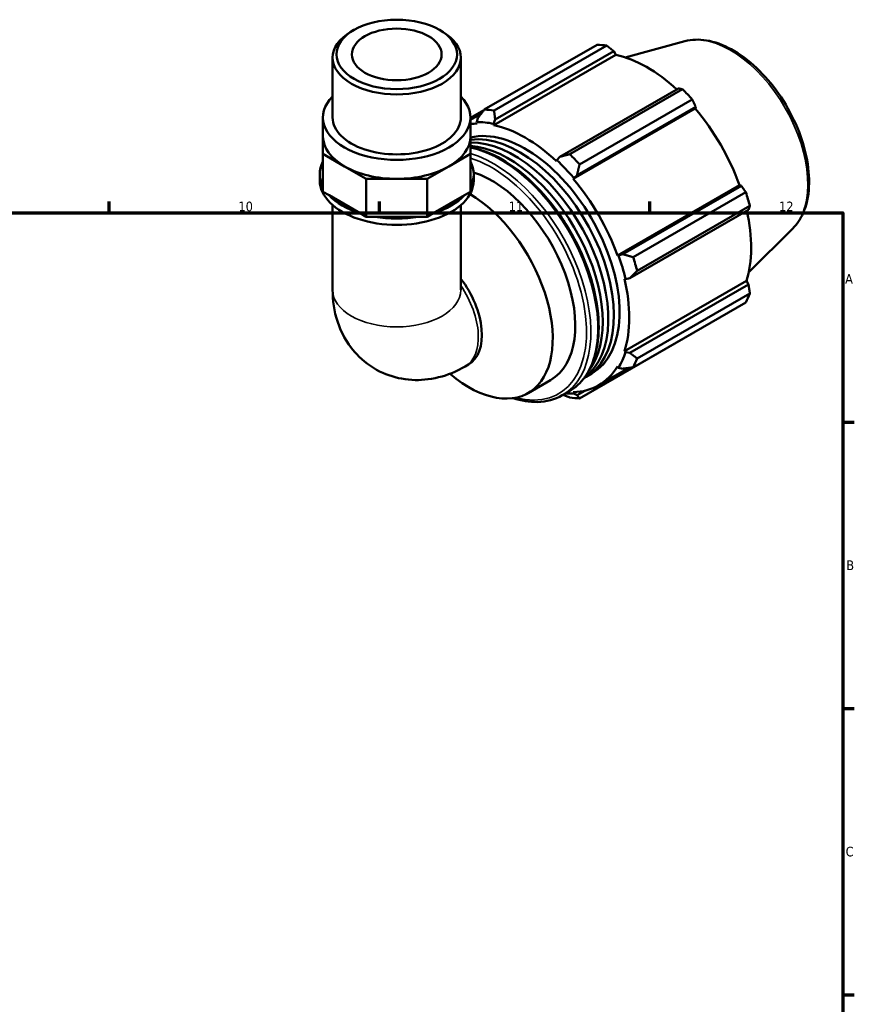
# Model space of a CAD drawing. Header units: millimetres. Extents: x 0 to 931, y 0 to 920.
# Tile 6 of 6: x 608 to 824, y 369 to 624. Entities that reach past the tile are written whole.
import ezdxf

# ---------------------------------------------------------------- set-up
doc = ezdxf.new("R2010")
doc.units = ezdxf.units.MM
for name, color, linetype, lineweight in [('Border (ISO)', 7, 'Continuous', 70), ('Visible (ISO)', 7, 'Continuous', 50), ('Visible Narrow (ISO)', 7, 'Continuous', 35)]:
    doc.layers.add(name, color=color, linetype=linetype, lineweight=lineweight)
doc.styles.add('Note Text (ISO)', font='tahoma.ttf')

# ---------------------------------------------------------------- blocks, each defined once
blk = doc.blocks.new('Borders Default Border')
at = {"layer": 'Border (ISO)'}
for p, q in [((630.75, 574), (630.75, 576.9)), ((700.83, 574), (700.83, 576.9)), ((770.92, 574), (770.92, 576.9)), ((821, 519.75), (823.9, 519.75)), ((821, 445.5), (823.9, 445.5)), ((821, 371.25), (823.9, 371.25))]:
    blk.add_line(p, q, dxfattribs=at)
at = {"layer": 'Border (ISO)', "flags": 128}
blk.add_lwpolyline([(20, 20), (20, 574), (821, 574), (821, 20), (20, 20)], dxfattribs=at)
at = {"layer": 'Border (ISO)', "color": 232, "true_color": 0xca0064, "char_height": 2.5, "attachment_point": 7, "style": 'Note Text (ISO)'}
for s, insert in [('10', (664.29, 574.35)), ('11', (734.37, 574.4)), ('12', (804.46, 574.4)), ('A', (821.59, 555.62)), ('B', (821.89, 481.37)), ('C', (821.73, 407.08))]:
    blk.add_mtext(s, dxfattribs=dict(at, insert=insert))

msp = doc.modelspace()

# ---------------------------------------------------------------- linework, layer by layer
at = {"layer": 'Visible (ISO)'}
for p, q in [((694.241, 621.406), (693.533, 620.995)), ((716.426, 621.406), (717.134, 620.995)), ((780.052, 618.477), (764.569, 614.278)), ((728.044, 600.75), (757.274, 617.582)), ((759.805, 617.336), (730.575, 600.504)), ((730.863, 598.153), (761.629, 615.87)), ((761.629, 615.87), (762.173, 614.923)), ((688.709, 598.716), (688.709, 614.252)), ((721.958, 598.716), (721.958, 614.252)), ((730.544, 596.709), (762.173, 614.923)), ((778.367, 606.231), (747.601, 588.514)), ((750.208, 589.198), (779.438, 606.03)), ((781.969, 603.361), (752.739, 586.528)), ((727.957, 600.638), (724.451, 598.619)), ((751.102, 582.792), (782.73, 601.005)), ((752.083, 583.786), (782.849, 601.503)), ((782.849, 601.503), (782.73, 601.005)), ((686.215, 593.811), (686.215, 598.716)), ((724.451, 598.133), (727.282, 599.763)), ((724.451, 593.811), (724.451, 598.716)), ((726.381, 598.587), (726.069, 597.505)), ((726.069, 597.505), (726.202, 597.13)), ((730.457, 597.079), (730.863, 598.153)), ((730.544, 596.709), (730.457, 597.079)), ((686.215, 593.811), (686.215, 589.251)), ((724.451, 589.251), (724.451, 593.811)), ((686.215, 589.251), (691.815, 586.026)), ((686.215, 579.44), (686.215, 589.251)), ((718.852, 586.026), (724.451, 589.251)), ((724.451, 579.44), (724.451, 589.251)), ((746.847, 587.641), (746.76, 587.371)), ((747.601, 588.514), (746.847, 587.641)), ((691.815, 586.026), (697.414, 582.801)), ((713.252, 582.801), (718.852, 586.026)), ((685.384, 582.365), (685.384, 584)), ((697.414, 582.801), (705.333, 582.801)), ((697.414, 572.991), (697.414, 582.801)), ((705.333, 582.801), (713.252, 582.801)), ((713.252, 572.991), (713.252, 582.801)), ((725.283, 582.365), (725.283, 584)), ((751.102, 582.792), (751.236, 583.012)), ((751.236, 583.012), (752.083, 583.786)), ((762.568, 562.932), (794.196, 581.146)), ((794.685, 581.003), (763.919, 563.286)), ((794.196, 581.146), (794.685, 581.003)), ((687.785, 578.536), (686.215, 579.44)), ((695.844, 573.895), (687.785, 578.536)), ((722.881, 578.536), (714.822, 573.895)), ((724.451, 579.44), (722.881, 578.536)), ((766.622, 562.483), (795.852, 579.315)), ((688.709, 576.015), (688.709, 553.996)), ((721.958, 576.015), (721.958, 553.996)), ((765.775, 557.035), (796.542, 574.752)), ((796.9, 575.785), (767.67, 558.953)), ((697.414, 572.991), (695.844, 573.895)), ((699.635, 572.991), (697.414, 572.991)), ((711.032, 572.991), (699.635, 572.991)), ((713.252, 572.991), (711.032, 572.991)), ((714.822, 573.895), (713.252, 572.991)), ((808.012, 569.925), (796.609, 558.642)), ((762.825, 562.939), (762.568, 562.932)), ((763.919, 563.286), (762.825, 562.939)), ((764.366, 556.876), (764.643, 556.818)), ((764.643, 556.818), (765.775, 557.035)), ((764.366, 538.128), (795.995, 556.342)), ((796.542, 555.399), (765.775, 537.682)), ((795.995, 556.342), (796.542, 555.399)), ((767.67, 536.253), (796.9, 553.085)), ((795.852, 550.763), (766.622, 533.93)), ((752.739, 525.874), (781.969, 542.706)), ((764.643, 537.868), (764.366, 538.128)), ((765.775, 537.682), (764.643, 537.868)), ((723.034, 534.132), (723.954, 534.662)), ((757.68, 529.267), (765.518, 533.78)), ((762.568, 534.144), (762.825, 533.841)), ((762.825, 533.841), (763.919, 533.569)), ((719.099, 532.256), (719.254, 532.126)), ((754.457, 531.485), (755.919, 532.326)), ((739.384, 527.247), (745.229, 530.613)), ((748.25, 526.675), (750.041, 527.707)), ((751.236, 527.115), (751.102, 527.49)), ((752.083, 526.701), (751.236, 527.115)), ((754.109, 527.867), (752.083, 526.701))]:
    msp.add_line(p, q, dxfattribs=at)
for major_axis in [(15.627, 0), (11.637, 0)]:
    msp.add_ellipse((705.333, 615.067), major_axis=major_axis, ratio=0.5758617, dxfattribs=at)
for centre, major_axis, ratio, start_param, end_param in [((705.333, 614.252), (-16.625, 0), 0.5758617, 5.5016397, 10.2063236), ((769.621, 580.144), (-20.46, 35.53), 0.5780931, 5.8451561, 5.9396837), ((770.281, 580.524), (19.028, -33.043), 0.5780931, 2.0696433, 2.6635608), ((769.621, 580.144), (20.46, -35.53), 0.5780931, 1.9181653, 2.0126929), ((705.333, 598.716), (-19.118, 0), 0.5758617, 5.7667102, 9.9412531), ((740.392, 563.312), (-20.46, 35.53), 0.5780931, 5.8451561, 5.9396837), ((770.281, 580.524), (19.028, -33.043), 0.5780931, 1.2672974, 1.8781627), ((705.333, 598.716), (-16.625, 0), 0.5758617, 0, 3.1415927), ((738.652, 562.31), (-19.233, 33.398), 0.5780931, 5.8051535, 5.9796864), ((738.652, 562.31), (-19.028, 33.043), 0.5780931, 5.9796864, 6.0544268), ((738.652, 562.31), (-17.266, 29.984), 0.5780931, 3.1415927, 6.1189774), ((738.652, 562.31), (-19.028, 33.043), 0.5780931, 5.1942882, 5.8051535), ((705.333, 593.811), (-19.118, 0), 0.5758617, 0, 0.7853982), ((705.333, 593.811), (19.118, 0), 0.5758617, 5.4977871, 6.2831853), ((737.191, 561.468), (-17.266, 29.984), 0.5780931, 3.1136316, 6.0473909), ((735.729, 560.627), (-17.266, 29.984), 0.5780931, 3.2042626, 5.9788078), ((734.268, 559.785), (-17.266, 29.984), 0.5780931, 3.3749708, 5.9125896), ((705.333, 584), (-19.949, 0), 0.5758617, 5.9934983, 6.5728723), ((705.333, 584), (19.949, 0), 0.5758617, 5.9934983, 6.5728723), ((738.652, 562.31), (19.233, -33.398), 0.5780931, 1.8781627, 2.0526956), ((740.392, 563.312), (-20.46, 35.53), 0.5780931, 5.059758, 5.1542856), ((705.333, 593.811), (19.118, 0), 0.5758617, 3.9269908, 4.712389), ((705.333, 593.811), (19.118, 0), 0.5758617, 4.712389, 5.4977871), ((705.333, 582.365), (-19.949, 0), 0.5758617, 0, 3.1415927), ((729.884, 557.261), (15.345, -26.647), 0.5780931, 0, 2.5722008), ((738.652, 562.31), (-19.028, 33.043), 0.5780931, 4.4088901, 5.0197553), ((705.333, 584), (19.949, 0), 0.5758617, 3.6373038, 4.2166778), ((705.333, 584), (19.949, 0), 0.5758617, 5.2081001, 5.7874741), ((724.039, 553.895), (15.345, -26.647), 0.5780931, 5.2778811, 8.6277839), ((769.621, 580.144), (20.46, -35.53), 0.5780931, 1.1327672, 1.2272947), ((770.281, 580.524), (19.028, -33.043), 0.5780931, 0.4818993, 1.0759774), ((705.333, 584), (19.949, 0), 0.5758617, 4.422702, 5.002076), ((738.652, 562.31), (19.233, -33.398), 0.5780931, 1.0927645, 1.2672974), ((740.392, 563.312), (-20.46, 35.53), 0.5780931, 4.2743598, 4.3688874), ((715.657, 549.068), (8.296, -14.407), 0.5780931, 0, 1.7924912), ((738.652, 562.31), (-19.028, 33.043), 0.5780931, 3.6234919, 4.2343571), ((769.621, 580.144), (20.46, -35.53), 0.5780931, 0.347369, 0.4418966), ((738.652, 562.31), (19.233, -33.398), 0.5780931, 0.3073663, 0.4818993), ((740.392, 563.312), (20.46, -35.53), 0.5780931, 0.347369, 0.4418966), ((738.652, 562.31), (19.028, -33.043), 0.5780931, 5.9796864, 6.5905516), ((738.652, 562.31), (19.233, -33.398), 0.5780931, 5.8948269, 5.9796864), ((740.392, 563.312), (20.46, -35.53), 0.5780931, 5.8451561, 5.9396837)]:
    msp.add_ellipse(centre, major_axis=major_axis, ratio=ratio, start_param=start_param, end_param=end_param, dxfattribs=at)
for points, knots in [([(780.052, 618.477), (781.808, 618.953), (783.705, 619.014), (787.766, 618.355), (789.943, 617.56), (794.321, 615.167), (796.521, 613.535), (800.666, 609.633), (802.61, 607.364), (806.058, 602.427), (807.563, 599.763), (809.995, 594.288), (810.922, 591.48), (812.1, 585.972), (812.348, 583.274), (812.096, 578.248), (811.596, 575.918), (810.025, 572.374), (809.125, 571.026), (808.012, 569.925)], [5.6508865, 5.6508865, 5.6508865, 5.6508865, 5.9396218, 5.9396218, 6.2578392, 6.2578392, 6.5894607, 6.5894607, 6.9204191, 6.9204191, 7.2497497, 7.2497497, 7.579163, 7.579163, 7.9102965, 7.9102965, 8.2416217, 8.2416217, 8.4901479, 8.4901479, 8.4901479, 8.4901479]), ([(724.451, 590.966), (725.797, 590.719), (727.174, 590.323), (731.266, 588.738), (734.019, 587.15), (739.368, 583.062), (741.963, 580.561), (746.734, 574.906), (748.908, 571.755), (752.624, 565.119), (754.165, 561.635), (756.459, 554.677), (757.211, 551.205), (757.843, 544.61), (757.721, 541.489), (756.591, 535.925), (755.586, 533.477), (753.039, 529.913), (751.645, 528.63), (750.041, 527.707)], [5.9555979, 5.9555979, 5.9555979, 5.9555979, 6.121586, 6.121586, 6.4446419, 6.4446419, 6.7683308, 6.7683308, 7.0913845, 7.0913845, 7.4141927, 7.4141927, 7.737316, 7.737316, 8.0610677, 8.0610677, 8.3836775, 8.3836775, 8.6413135, 8.6413135, 8.6413135, 8.6413135]), ([(688.709, 553.996), (688.709, 551.352), (689.05, 548.544), (690.891, 543.053), (692.274, 540.381), (695.934, 536.159), (697.913, 534.522), (702.178, 532.164), (704.413, 531.392), (708.974, 530.562), (711.282, 530.554), (715.995, 531.146), (718.314, 531.87), (721.314, 533.197), (722.194, 533.649), (723.034, 534.132)], [3.1415927, 3.1415927, 3.1415927, 3.1415927, 3.4557519, 3.4557519, 3.7308719, 3.7308719, 3.9390517, 3.9390517, 4.132108, 4.132108, 4.3410756, 4.3410756, 4.5974913, 4.5974913, 4.712389, 4.712389, 4.712389, 4.712389]), ([(748.25, 526.675), (746.343, 525.577), (744.145, 524.993), (739.784, 524.899), (737.667, 525.236), (735.504, 525.932)], [2.3581282, 2.3581282, 2.3581282, 2.3581282, 2.66459471, 2.66459471, 2.9249844, 2.9249844, 2.9249844, 2.9249844])]:
    msp.add_open_spline(points, degree=3, knots=knots, dxfattribs=at)
for points, weights in [([(761.629, 615.87), (760.739, 616.59), (759.805, 617.336)], [1.00286889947, 1.00184242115, 1]), ([(779.438, 606.03), (778.895, 606.135), (778.367, 606.231)], [1, 1.00184242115, 1.00286889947]), ([(782.849, 601.503), (782.422, 602.415), (781.969, 603.361)], [1.00286889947, 1.00184242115, 1]), ([(728.044, 600.75), (727.184, 599.64), (726.381, 598.587)], [1.01785635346, 1.01261861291, 1.00658545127]), ([(730.863, 598.153), (730.71, 599.298), (730.575, 600.504)], [1.00658545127, 1.01261861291, 1.01785635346]), ([(750.208, 589.198), (748.867, 588.842), (747.601, 588.514)], [1.01785635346, 1.01261861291, 1.00658545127]), ([(752.083, 583.786), (752.393, 585.123), (752.739, 586.528)], [1.00658545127, 1.01261861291, 1.01785635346]), ([(795.852, 579.315), (795.26, 580.178), (794.685, 581.003)], [1, 1.00184242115, 1.00286889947]), ([(796.542, 574.752), (796.721, 575.26), (796.9, 575.785)], [1.00286889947, 1.00184242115, 1]), ([(766.622, 562.483), (765.232, 562.886), (763.919, 563.286)], [1.01785635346, 1.01261861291, 1.00658545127]), ([(765.775, 557.035), (766.692, 557.968), (767.67, 558.953)], [1.00658545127, 1.01261861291, 1.01785635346]), ([(796.9, 553.085), (796.721, 554.268), (796.542, 555.399)], [1, 1.00184242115, 1.00286889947]), ([(781.969, 542.706), (781.992, 542.75), (782.015, 542.794)], [1, 1.00009281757, 1.00018356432]), ([(767.67, 536.253), (766.692, 536.976), (765.775, 537.682)], [1.01785635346, 1.01261861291, 1.00658545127]), ([(763.919, 533.569), (765.232, 533.74), (766.622, 533.93)], [1.00658545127, 1.01261861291, 1.01785635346]), ([(748.459, 526.796), (749.317, 526.459), (750.208, 526.119)], [1.010530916, 1.01436985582, 1.01785635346]), ([(752.739, 525.874), (752.393, 526.289), (752.083, 526.701)], [1.01785635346, 1.01261861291, 1.00658545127])]:
    msp.add_rational_spline(points, weights, degree=2, dxfattribs=at)
at = {"layer": 'Visible Narrow (ISO)'}
for centre, major_axis, ratio, start_param, end_param in [((791.894, 592.97), (-14.141, 24.556), 0.5780931, 3.2927583, 6.1320197), ((732.241, 558.618), (17.8, -30.911), 0.5780931, 0, 2.6720963), ((730.45, 557.587), (17.8, -30.911), 0.5780931, 0, 2.5982426), ((729.884, 557.261), (17.401, -30.218), 0.5780931, 5.7601113, 8.8634636), ((705.333, 553.996), (16.625, 0), 0.5758617, 3.1415927, 6.2831853), ((714.737, 548.538), (8.296, -14.407), 0.5780931, 0, 1.6967392)]:
    msp.add_ellipse(centre, major_axis=major_axis, ratio=ratio, start_param=start_param, end_param=end_param, dxfattribs=at)

# ---------------------------------------------------------------- block references
msp.add_blockref('Borders Default Border', (0, 0))

doc.saveas('drawing.dxf')
